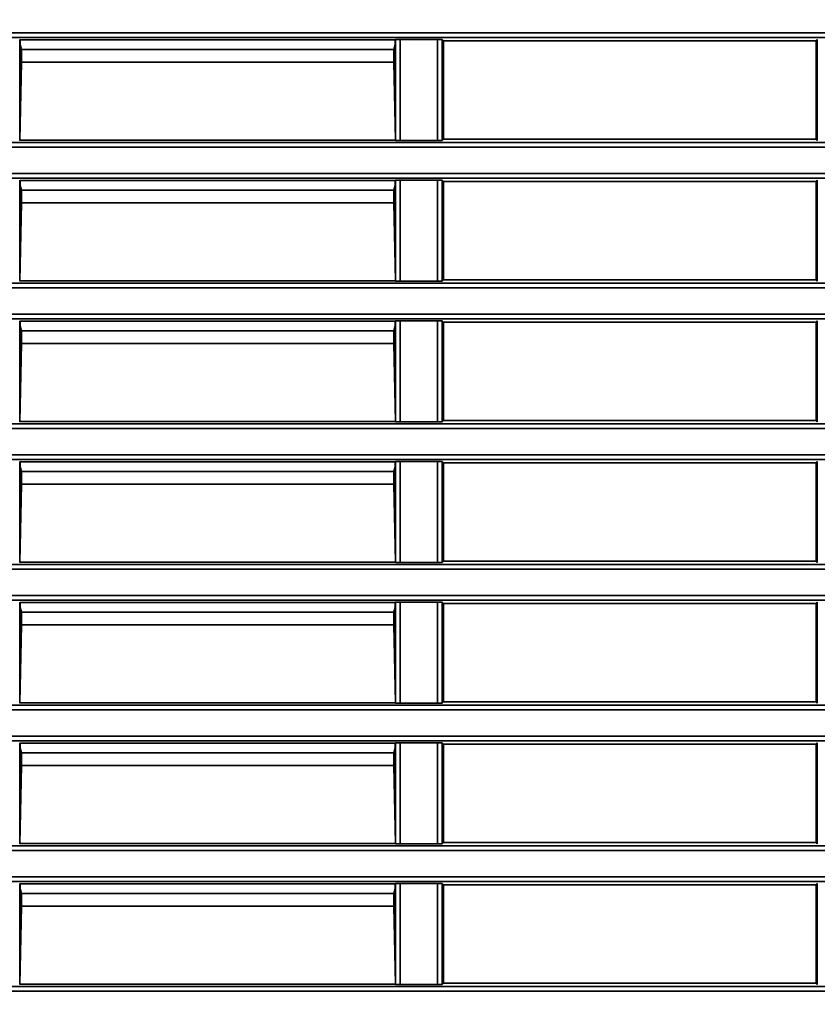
# Model space of a CAD drawing. Header units: millimetres. Extents: x 0 to 1118, y 0 to 864.
# Tile 240 of 250: x 1032 to 1043, y 478 to 491. Entities that reach past the tile are written whole.
import ezdxf

# ---------------------------------------------------------------- set-up
doc = ezdxf.new("R2010")
doc.units = ezdxf.units.MM
doc.styles.add('SLDTEXTSTYLE0', font='TXT', dxfattribs={"width": 0.605})
doc.dimstyles.new('SLDDIMSTYLE3', dxfattribs={"dimtxt": 4.233333, "dimasz": 4.572, "dimexe": 0, "dimexo": 0.0625, "dimgap": 1.058333, "dimtad": 0, "dimtih": 1, "dimtoh": 1, "dimdec": 1, "dimlfac": 4, "dimrnd": 1e-09, "dimzin": 4, "dimdsep": 46, "dimtxsty": 'SLDTEXTSTYLE0', "dimsah": 1, "dimcen": 0.09, "dimadec": 0, "dimazin": 1, "dimtfac": 1, "dimtofl": 0, "dimtmove": 0, "dimatfit": 3, "dimfxl": 1, "dimfrac": 2, "dimtolj": 1, "dimtzin": 12, "dimarcsym": 0})

# ---------------------------------------------------------------- blocks, each defined once
blk = doc.blocks.new('_D_21')
at = {"color": 7, "linetype": 'Continuous', "lineweight": 0}
for p, q in [((934.937, 497.024), (1079.54, 497.024)), ((1077.94, 497.024), (1077.94, 476.868)), ((1085.54, 475.898), (1084.084, 475.898)), ((1084.084, 475.898), (1084.084, 469.401)), ((1093.624, 475.898), (1095.079, 475.898)), ((1095.079, 475.898), (1095.079, 469.401)), ((1084.084, 469.401), (1085.54, 469.401)), ((1095.079, 469.401), (1093.624, 469.401)), ((1077.94, 448.274), (1077.94, 468.431)), ((934.937, 448.274), (1079.54, 448.274))]:
    blk.add_line(p, q, dxfattribs=at)
at = {"color": 7, "linetype": 'Continuous', "lineweight": 18}
for points in [[(1077.94, 497.024), (1077.178, 492.452), (1078.702, 492.452)], [(1077.94, 448.274), (1078.702, 452.846), (1077.178, 452.846)]]:
    blk.add_solid(points, dxfattribs=at)
at = {"color": 7, "linetype": 'Continuous', "lineweight": 18, "char_height": 4.2333, "attachment_point": 1, "style": 'SLDTEXTSTYLE0'}
for s, insert in [('3X', (1059.346, 474.858)), ('195.0', (1068.077, 474.858)), ('7.7', (1085.54, 474.858))]:
    blk.add_mtext(s, dxfattribs=dict(at, insert=insert))

msp = doc.modelspace()

# ---------------------------------------------------------------- linework, layer by layer
at = {"color": 7, "linetype": 'Continuous', "lineweight": 35}
for p, q in [((967.249, 491.223), (1048.962, 491.223)), ((1048.962, 491.161), (967.249, 491.161)), ((1032.087, 491.13), (1032.082, 491.134)), ((1032.082, 491.134), (1032.082, 489.789)), ((1032.087, 491.13), (1037.087, 491.13)), ((1032.087, 491.078), (1032.087, 491.13)), ((1032.087, 491.065), (1032.087, 491.078)), ((1032.108, 491.002), (1032.087, 491.065)), ((1037.066, 491.002), (1037.087, 491.065)), ((1037.087, 491.13), (1037.092, 491.134)), ((1037.087, 491.13), (1037.087, 491.078)), ((1037.087, 491.078), (1037.087, 491.065)), ((1037.092, 489.789), (1037.092, 491.134)), ((1037.154, 491.136), (1037.651, 491.136)), ((1037.154, 491.136), (1037.154, 489.788)), ((1037.651, 489.788), (1037.651, 491.136)), ((1037.713, 491.134), (1037.729, 491.118)), ((1037.713, 491.134), (1037.713, 489.789)), ((1042.695, 491.118), (1037.729, 491.118)), ((1037.729, 491.118), (1037.729, 489.805)), ((1042.695, 491.118), (1042.711, 491.134)), ((1042.695, 489.805), (1042.695, 491.118)), ((1042.711, 489.789), (1042.711, 491.134)), ((1032.108, 490.834), (1032.108, 491.002)), ((1032.108, 491.002), (1037.066, 491.002)), ((1037.066, 490.834), (1037.066, 491.002)), ((1032.086, 489.793), (1032.108, 490.834)), ((1032.108, 490.834), (1037.066, 490.834)), ((1037.088, 489.793), (1037.066, 490.834)), ((945.687, 489.763), (1048.962, 489.763)), ((1048.962, 489.7), (945.687, 489.7)), ((1032.082, 489.789), (1032.086, 489.793)), ((1032.086, 489.793), (1037.088, 489.793)), ((1037.092, 489.789), (1037.088, 489.793)), ((1037.651, 489.788), (1037.154, 489.788)), ((1037.729, 489.805), (1037.713, 489.789)), ((1042.695, 489.805), (1037.729, 489.805)), ((1042.711, 489.789), (1042.695, 489.805)), ((930.212, 489.348), (1048.962, 489.348)), ((1048.962, 489.286), (930.212, 489.286)), ((1032.087, 489.255), (1032.082, 489.259)), ((1032.082, 489.259), (1032.082, 487.914)), ((1032.087, 489.255), (1037.087, 489.255)), ((1032.087, 489.203), (1032.087, 489.255)), ((1032.087, 489.19), (1032.087, 489.203)), ((1032.108, 489.127), (1032.087, 489.19)), ((1037.066, 489.127), (1037.087, 489.19)), ((1037.087, 489.255), (1037.092, 489.259)), ((1037.087, 489.255), (1037.087, 489.203)), ((1037.087, 489.203), (1037.087, 489.19)), ((1037.092, 487.914), (1037.092, 489.259)), ((1037.154, 489.261), (1037.651, 489.261)), ((1037.154, 489.261), (1037.154, 487.913)), ((1037.651, 487.913), (1037.651, 489.261)), ((1037.713, 489.259), (1037.729, 489.243)), ((1037.713, 489.259), (1037.713, 487.914)), ((1042.695, 489.243), (1037.729, 489.243)), ((1037.729, 489.243), (1037.729, 487.93)), ((1042.695, 489.243), (1042.711, 489.259)), ((1042.695, 487.93), (1042.695, 489.243)), ((1042.711, 487.914), (1042.711, 489.259)), ((1032.108, 488.959), (1032.108, 489.127)), ((1032.108, 489.127), (1037.066, 489.127)), ((1037.066, 488.959), (1037.066, 489.127)), ((1032.086, 487.918), (1032.108, 488.959)), ((1032.108, 488.959), (1037.066, 488.959)), ((1037.088, 487.918), (1037.066, 488.959)), ((930.212, 487.888), (1048.962, 487.888)), ((1032.082, 487.914), (1032.086, 487.918)), ((1032.086, 487.918), (1037.088, 487.918)), ((1037.092, 487.914), (1037.088, 487.918)), ((1037.651, 487.913), (1037.154, 487.913)), ((1037.729, 487.93), (1037.713, 487.914)), ((1042.695, 487.93), (1037.729, 487.93)), ((1042.711, 487.914), (1042.695, 487.93)), ((1048.962, 487.825), (930.212, 487.825)), ((930.212, 487.473), (1048.962, 487.473)), ((1048.962, 487.411), (930.212, 487.411)), ((1032.087, 487.38), (1032.082, 487.384)), ((1032.082, 487.384), (1032.082, 486.039)), ((1032.087, 487.38), (1037.087, 487.38)), ((1032.087, 487.328), (1032.087, 487.38)), ((1037.087, 487.38), (1037.092, 487.384)), ((1037.087, 487.38), (1037.087, 487.328)), ((1037.092, 486.039), (1037.092, 487.384)), ((1037.154, 487.386), (1037.651, 487.386)), ((1037.154, 487.386), (1037.154, 486.038)), ((1037.651, 486.038), (1037.651, 487.386)), ((1037.713, 487.384), (1037.729, 487.368)), ((1037.713, 487.384), (1037.713, 486.039)), ((1042.695, 487.368), (1037.729, 487.368)), ((1037.729, 487.368), (1037.729, 486.055)), ((1042.695, 487.368), (1042.711, 487.384)), ((1042.695, 486.055), (1042.695, 487.368)), ((1042.711, 486.039), (1042.711, 487.384)), ((1032.087, 487.315), (1032.087, 487.328)), ((1032.108, 487.252), (1032.087, 487.315)), ((1032.108, 487.084), (1032.108, 487.252)), ((1032.108, 487.252), (1037.066, 487.252)), ((1037.066, 487.252), (1037.087, 487.315)), ((1037.066, 487.084), (1037.066, 487.252)), ((1037.087, 487.328), (1037.087, 487.315)), ((1032.086, 486.043), (1032.108, 487.084)), ((1032.108, 487.084), (1037.066, 487.084)), ((1037.088, 486.043), (1037.066, 487.084)), ((1032.082, 486.039), (1032.086, 486.043)), ((1032.086, 486.043), (1037.088, 486.043)), ((1037.092, 486.039), (1037.088, 486.043)), ((1037.651, 486.038), (1037.154, 486.038)), ((1037.729, 486.055), (1037.713, 486.039)), ((1042.695, 486.055), (1037.729, 486.055)), ((1042.711, 486.039), (1042.695, 486.055)), ((930.212, 486.013), (1048.962, 486.013)), ((1048.962, 485.95), (930.212, 485.95)), ((930.212, 485.598), (1048.962, 485.598)), ((1048.962, 485.536), (930.212, 485.536)), ((1032.087, 485.505), (1032.082, 485.509)), ((1032.082, 485.509), (1032.082, 484.164)), ((1032.087, 485.505), (1037.087, 485.505)), ((1032.087, 485.453), (1032.087, 485.505)), ((1037.087, 485.505), (1037.092, 485.509)), ((1037.087, 485.505), (1037.087, 485.453)), ((1037.092, 484.164), (1037.092, 485.509)), ((1037.154, 485.511), (1037.651, 485.511)), ((1037.154, 485.511), (1037.154, 484.163)), ((1037.651, 484.163), (1037.651, 485.511)), ((1037.713, 485.509), (1037.729, 485.493)), ((1037.713, 485.509), (1037.713, 484.164)), ((1042.695, 485.493), (1042.711, 485.509)), ((1042.711, 484.164), (1042.711, 485.509)), ((1032.087, 485.44), (1032.087, 485.453)), ((1032.108, 485.377), (1032.087, 485.44)), ((1032.108, 485.209), (1032.108, 485.377)), ((1032.108, 485.377), (1037.066, 485.377)), ((1037.066, 485.377), (1037.087, 485.44)), ((1037.066, 485.209), (1037.066, 485.377)), ((1037.087, 485.453), (1037.087, 485.44)), ((1042.695, 485.493), (1037.729, 485.493)), ((1037.729, 485.493), (1037.729, 484.18)), ((1042.695, 484.18), (1042.695, 485.493)), ((1032.086, 484.168), (1032.108, 485.209)), ((1032.108, 485.209), (1037.066, 485.209)), ((1037.088, 484.168), (1037.066, 485.209)), ((930.212, 484.138), (1048.962, 484.138)), ((1048.962, 484.075), (930.212, 484.075)), ((1032.082, 484.164), (1032.086, 484.168)), ((1032.086, 484.168), (1037.088, 484.168)), ((1037.092, 484.164), (1037.088, 484.168)), ((1037.651, 484.163), (1037.154, 484.163)), ((1037.729, 484.18), (1037.713, 484.164)), ((1042.695, 484.18), (1037.729, 484.18)), ((1042.711, 484.164), (1042.695, 484.18)), ((930.212, 483.723), (1048.962, 483.723)), ((1048.962, 483.661), (930.212, 483.661)), ((1032.087, 483.63), (1032.082, 483.634)), ((1032.082, 483.634), (1032.082, 482.289)), ((1032.087, 483.63), (1037.087, 483.63)), ((1032.087, 483.578), (1032.087, 483.63)), ((1032.087, 483.565), (1032.087, 483.578)), ((1032.108, 483.502), (1032.087, 483.565)), ((1037.066, 483.502), (1037.087, 483.565)), ((1037.087, 483.63), (1037.092, 483.634)), ((1037.087, 483.63), (1037.087, 483.578)), ((1037.087, 483.578), (1037.087, 483.565)), ((1037.092, 482.289), (1037.092, 483.634)), ((1037.154, 483.636), (1037.651, 483.636)), ((1037.154, 483.636), (1037.154, 482.288)), ((1037.651, 482.288), (1037.651, 483.636)), ((1037.713, 483.634), (1037.729, 483.618)), ((1037.713, 483.634), (1037.713, 482.289)), ((1042.695, 483.618), (1037.729, 483.618)), ((1037.729, 483.618), (1037.729, 482.305)), ((1042.695, 483.618), (1042.711, 483.634)), ((1042.695, 482.305), (1042.695, 483.618)), ((1042.711, 482.289), (1042.711, 483.634)), ((1032.108, 483.334), (1032.108, 483.502)), ((1032.108, 483.502), (1037.066, 483.502)), ((1037.066, 483.334), (1037.066, 483.502)), ((1032.086, 482.293), (1032.108, 483.334)), ((1032.108, 483.334), (1037.066, 483.334)), ((1037.088, 482.293), (1037.066, 483.334)), ((930.212, 482.263), (1048.962, 482.263)), ((1032.082, 482.289), (1032.086, 482.293)), ((1032.086, 482.293), (1037.088, 482.293)), ((1037.092, 482.289), (1037.088, 482.293)), ((1037.651, 482.288), (1037.154, 482.288)), ((1037.729, 482.305), (1037.713, 482.289)), ((1042.695, 482.305), (1037.729, 482.305)), ((1042.711, 482.289), (1042.695, 482.305)), ((1048.962, 482.2), (930.212, 482.2)), ((930.212, 481.848), (1048.962, 481.848)), ((1048.962, 481.786), (930.212, 481.786)), ((1032.087, 481.755), (1032.082, 481.759)), ((1032.082, 481.759), (1032.082, 480.414)), ((1032.087, 481.755), (1037.087, 481.755)), ((1032.087, 481.703), (1032.087, 481.755)), ((1032.087, 481.69), (1032.087, 481.703)), ((1032.108, 481.627), (1032.087, 481.69)), ((1037.066, 481.627), (1037.087, 481.69)), ((1037.087, 481.755), (1037.092, 481.759)), ((1037.087, 481.755), (1037.087, 481.703)), ((1037.087, 481.703), (1037.087, 481.69)), ((1037.092, 480.414), (1037.092, 481.759)), ((1037.154, 481.761), (1037.651, 481.761)), ((1037.154, 481.761), (1037.154, 480.413)), ((1037.651, 480.413), (1037.651, 481.761)), ((1037.713, 481.759), (1037.729, 481.743)), ((1037.713, 481.759), (1037.713, 480.414)), ((1042.695, 481.743), (1037.729, 481.743)), ((1037.729, 481.743), (1037.729, 480.43)), ((1042.695, 481.743), (1042.711, 481.759)), ((1042.695, 480.43), (1042.695, 481.743)), ((1042.711, 480.414), (1042.711, 481.759)), ((1032.108, 481.459), (1032.108, 481.627)), ((1032.108, 481.627), (1037.066, 481.627)), ((1037.066, 481.459), (1037.066, 481.627)), ((1032.086, 480.418), (1032.108, 481.459)), ((1032.108, 481.459), (1037.066, 481.459)), ((1037.088, 480.418), (1037.066, 481.459)), ((930.212, 480.388), (1048.962, 480.388)), ((1032.082, 480.414), (1032.086, 480.418)), ((1032.086, 480.418), (1037.088, 480.418)), ((1037.092, 480.414), (1037.088, 480.418)), ((1037.651, 480.413), (1037.154, 480.413)), ((1037.729, 480.43), (1037.713, 480.414)), ((1042.695, 480.43), (1037.729, 480.43)), ((1042.711, 480.414), (1042.695, 480.43)), ((1048.962, 480.325), (930.212, 480.325)), ((930.212, 479.973), (1048.962, 479.973)), ((1048.962, 479.911), (930.212, 479.911)), ((1032.087, 479.88), (1032.082, 479.884)), ((1032.082, 479.884), (1032.082, 478.539)), ((1032.087, 479.88), (1037.087, 479.88)), ((1032.087, 479.828), (1032.087, 479.88)), ((1037.087, 479.88), (1037.092, 479.884)), ((1037.087, 479.88), (1037.087, 479.828)), ((1037.092, 478.539), (1037.092, 479.884)), ((1037.154, 479.886), (1037.651, 479.886)), ((1037.154, 479.886), (1037.154, 478.538)), ((1037.651, 478.538), (1037.651, 479.886)), ((1037.713, 479.884), (1037.729, 479.868)), ((1037.713, 479.884), (1037.713, 478.539)), ((1042.695, 479.868), (1037.729, 479.868)), ((1037.729, 479.868), (1037.729, 478.555)), ((1042.695, 479.868), (1042.711, 479.884)), ((1042.695, 478.555), (1042.695, 479.868)), ((1042.711, 478.539), (1042.711, 479.884)), ((1032.087, 479.815), (1032.087, 479.828)), ((1032.108, 479.752), (1032.087, 479.815)), ((1032.108, 479.584), (1032.108, 479.752)), ((1032.108, 479.752), (1037.066, 479.752)), ((1037.066, 479.752), (1037.087, 479.815)), ((1037.066, 479.584), (1037.066, 479.752)), ((1037.087, 479.828), (1037.087, 479.815)), ((1032.086, 478.543), (1032.108, 479.584)), ((1032.108, 479.584), (1037.066, 479.584)), ((1037.088, 478.543), (1037.066, 479.584)), ((1032.082, 478.539), (1032.086, 478.543)), ((1032.086, 478.543), (1037.088, 478.543)), ((1037.092, 478.539), (1037.088, 478.543)), ((1037.651, 478.538), (1037.154, 478.538)), ((1037.729, 478.555), (1037.713, 478.539)), ((1042.695, 478.555), (1037.729, 478.555)), ((1042.711, 478.539), (1042.695, 478.555)), ((1048.962, 478.45), (934.009, 478.45)), ((934.055, 478.513), (1048.962, 478.513))]:
    msp.add_line(p, q, dxfattribs=at)
for centre, start_param, end_param in [((1037.154, 491.134), 1.570796, 3.124139), ((1037.651, 491.134), 0.017453, 1.570796), ((1037.154, 489.789), 3.159046, 4.712389), ((1037.651, 489.789), 4.712389, 6.265732), ((1037.154, 489.259), 1.570796, 3.124139), ((1037.651, 489.259), 0.017453, 1.570796), ((1037.154, 487.914), 3.159046, 4.712389), ((1037.651, 487.914), 4.712389, 6.265732), ((1037.154, 487.384), 1.570796, 3.124139), ((1037.651, 487.384), 0.017453, 1.570796), ((1037.154, 486.039), 3.159046, 4.712389), ((1037.651, 486.039), 4.712389, 6.265732), ((1037.154, 485.509), 1.570796, 3.124139), ((1037.651, 485.509), 0.017453, 1.570796), ((1037.154, 484.164), 3.159046, 4.712389), ((1037.651, 484.164), 4.712389, 6.265732), ((1037.154, 483.634), 1.570796, 3.124139), ((1037.651, 483.634), 0.017453, 1.570796), ((1037.154, 482.289), 3.159046, 4.712389), ((1037.651, 482.289), 4.712389, 6.265732), ((1037.154, 481.759), 1.570796, 3.124139), ((1037.651, 481.759), 0.017453, 1.570796), ((1037.154, 480.414), 3.159046, 4.712389), ((1037.651, 480.414), 4.712389, 6.265732), ((1037.154, 479.884), 1.570796, 3.124139), ((1037.651, 479.884), 0.017453, 1.570796), ((1037.154, 478.539), 3.159046, 4.712389), ((1037.651, 478.539), 4.712389, 6.265732)]:
    msp.add_ellipse(centre, major_axis=(0.0625, 0), ratio=0.017455, start_param=start_param, end_param=end_param, dxfattribs=at)

# ---------------------------------------------------------------- dimensions: what is measured, and where the dimension line sits
at = {"color": 7, "linetype": 'Continuous', "lineweight": 18}
dim = msp.add_linear_dim(base=(1077.94, 448.274), p1=(933.337, 497.024), p2=(933.337, 448.274), angle=90, text='3X <>', dimstyle='SLDDIMSTYLE3', dxfattribs=at)
dim.commit()
dim.dimension.update_dxf_attribs({"geometry": '_D_21', "text_midpoint": (1077.94, 472.649), "dimtype": 160})

doc.saveas('drawing.dxf')
